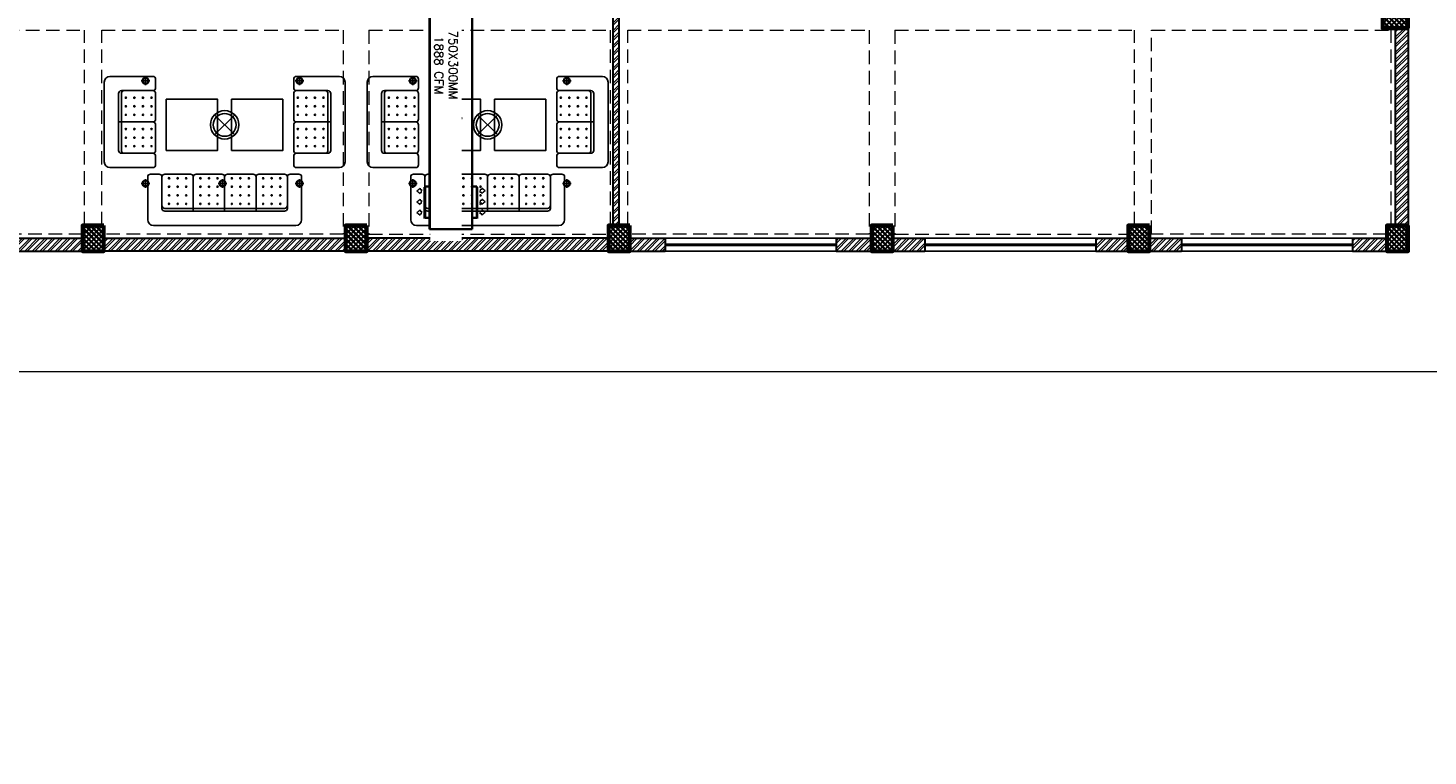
# Model space of a CAD drawing. Header units: inches. Extents: x 110711 to 158499, y 12149 to 19253.
# Tile 17 of 46: x 123316 to 124298, y 17050 to 17561. Entities that reach past the tile are written whole.
import ezdxf

# ---------------------------------------------------------------- set-up
doc = ezdxf.new("R2010")
doc.units = ezdxf.units.IN
doc.header["$MEASUREMENT"] = 0
doc.linetypes.add('HIDDEN', pattern=[0.375, 0.25, -0.125])
doc.layers.add('15w led', color=7, linetype='Continuous', true_color=0xe600e6)
for name, color, linetype, lineweight in [('AC DUCT', 5, 'Continuous', 35), ('HVAC SERVICE', 7, 'Continuous', 35), ('HVAC TEXT PP', 7, 'Continuous', 20), ('PD_COLUMN', 2, 'Continuous', 60), ('PD_HATCH', 45, 'Continuous', 9), ('SAG', 140, 'Continuous', 20)]:
    doc.layers.add(name, color=color, linetype=linetype, lineweight=lineweight)
doc.layers.add('AR PLANS', color=7, linetype='Continuous')
doc.layers.add('PD_LIGHTING', color=23, linetype='Continuous')
doc.layers.add('PD_BASE', color=8, linetype='Continuous', transparency=0.5)
doc.styles.get("Standard").update_dxf_attribs({"font": 'romans.shx', "height": 6})
pattern_1 = [(45, (145443.2833, 25769.4912), (-1.767766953, 1.767766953), []), (135, (145443.2833, 25769.4912), (-1.767766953, -1.767766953), [])]

# ---------------------------------------------------------------- blocks, each defined once
blk = doc.blocks.new('columns2')
at = {"layer": 'PD_HATCH'}
h = blk.add_hatch(dxfattribs=at)
h.set_pattern_fill('ANSI37', color=175, scale=20)
h.paths.add_polyline_path([(387, -250), (387, -268), (369, -268), (369, -250)])
h.paths.add_polyline_path([(18, 0), (18, -15), (0, -15), (0, 0)])
h.paths.add_polyline_path([(18, -828), (18, -813), (0, -813), (0, -828)])
h.paths.add_polyline_path([(201, -870), (186, -870), (186, -888), (201, -888)])
h.paths.add_polyline_path([(570, -870), (555, -870), (555, -888), (570, -888)])
h.paths.add_polyline_path([(754.5, -870), (739.5, -870), (739.5, -888), (754.5, -888)])
h.paths.add_polyline_path([(934.5, -870), (919.5, -870), (919.5, -888), (934.5, -888)])
h.paths.add_polyline_path([(385.5, -870), (370.5, -870), (370.5, -888), (385.5, -888)])
h.paths.add_polyline_path([(201, 42), (186, 42), (186, 60), (201, 60)])
h.paths.add_polyline_path([(387, -578), (387, -560), (369, -560), (369, -578)])
h.paths.add_polyline_path([(1116, -731.5), (1116, -716.5), (1098, -716.5), (1098, -731.5)])
h.paths.add_polyline_path([(1116, -111.5), (1116, -96.5), (1098, -96.5), (1098, -111.5)])
h.paths.add_polyline_path([(1116, -561.5), (1116, -576.5), (1098, -576.5), (1098, -561.5)])
h.paths.add_polyline_path([(1116, -251.5), (1116, -266.5), (1098, -266.5), (1098, -251.5)])
h.paths.add_polyline_path([(0, -731.5), (0, -716.5), (18, -716.5), (18, -731.5)])
h.paths.add_polyline_path([(0, -111.5), (0, -96.5), (18, -96.5), (18, -111.5)])
h.paths.add_polyline_path([(0, -406.5), (0, -421.5), (18, -421.5), (18, -406.5)])
h.paths.add_polyline_path([(0, -561.5), (0, -576.5), (18, -576.5), (18, -561.5)])
h.paths.add_polyline_path([(0, -251.5), (0, -266.5), (18, -266.5), (18, -251.5)])
h.paths.add_polyline_path([(993, -111.5), (993, -99.5), (984, -99.5), (984, -111.5)])
h.paths.add_polyline_path([(993, -189.5), (993, -201.5), (984, -201.5), (984, -189.5)])
h.paths.add_polyline_path([(903, -111.5), (903, -99.5), (912, -99.5), (912, -111.5)])
h.paths.add_polyline_path([(903, -189.5), (903, -201.5), (912, -201.5), (912, -189.5)])
h.paths.add_polyline_path([(75, -870), (60, -870), (60, -888), (75, -888)])
h.paths.add_polyline_path([(1116, -870), (1101, -870), (1101, -888), (1116, -888)])
h.paths.add_polyline_path([(75, 42), (60, 42), (60, 60), (75, 60)])
h.paths.add_polyline_path([(570, 42), (555, 42), (555, 60), (570, 60)])
h.paths.add_polyline_path([(754.5, 42), (739.5, 42), (739.5, 60), (754.5, 60)])
h.paths.add_polyline_path([(934.5, 42), (919.5, 42), (919.5, 60), (934.5, 60)])
h.paths.add_polyline_path([(385.5, 42), (370.5, 42), (370.5, 60), (385.5, 60)])
h.paths.add_polyline_path([(1116, 42), (1101, 42), (1101, 60), (1116, 60)])
h.paths.add_polyline_path([(738, -250), (738, -268), (756, -268), (756, -250)])
h.paths.add_polyline_path([(756, -578), (756, -560), (738, -560), (738, -578)])
at = {"layer": 'PD_COLUMN', "color": 175}
for points in [[(1116, -731.5), (1116, -716.5), (1098, -716.5), (1098, -731.5)], [(201, -870), (186, -870), (186, -888), (201, -888)], [(385.5, -870), (370.5, -870), (370.5, -888), (385.5, -888)], [(570, -870), (555, -870), (555, -888), (570, -888)], [(754.5, -870), (739.5, -870), (739.5, -888), (754.5, -888)], [(934.5, -870), (919.5, -870), (919.5, -888), (934.5, -888)], [(1116, -870), (1101, -870), (1101, -888), (1116, -888)]]:
    blk.add_lwpolyline(points, close=True, dxfattribs=at)
at = {"layer": 'PD_HATCH', "color": 175, "linetype": 'HIDDEN', "ltscale": 38}
for p, q in [((18, -733), (187.5, -733)), ((187.5, -870), (187.5, -733)), ((199.5, -870), (199.5, -733)), ((199.5, -733), (369, -733)), ((369, -733), (369, -876)), ((387, -733), (556.5, -733)), ((387, -733), (387, -876)), ((556.5, -870), (556.5, -733)), ((568.5, -870), (568.5, -733)), ((568.5, -733), (738, -733)), ((738, -733), (738, -876)), ((756, -733), (924, -733)), ((756, -733), (756, -876)), ((924, -870), (924, -733)), ((936, -876), (936, -733)), ((936, -733), (1104, -733)), ((1104, -870), (1104, -733)), ((1116, -870), (1116, -731.5)), ((186, -876), (75, -876)), ((369, -876), (201, -876)), ((387, -876), (555, -876)), ((738, -876), (570, -876)), ((756, -876), (919.5, -876)), ((1101, -876), (936, -876)), ((186, -888), (75, -888)), ((370.5, -888), (201, -888)), ((385.5, -888), (555, -888)), ((739.5, -888), (570, -888)), ((754.5, -888), (919.5, -888)), ((1101, -888), (934.5, -888))]:
    blk.add_line(p, q, dxfattribs=at)
blk = doc.blocks.new('LGIHT46E')
at = {"color": 8}
for p, q in [((7.07, 7.07), (-7.07, -7.07)), ((-7.07, 7.07), (7.07, -7.07))]:
    blk.add_line(p, q, dxfattribs=at)
for radius in [10, 8]:
    blk.add_circle((0, 0), radius, dxfattribs=at)
blk = doc.blocks.new('ight 18w')
at = {"color": 8, "lineweight": 25}
for p, q in [((6, 0), (-6, 0)), ((0, 6), (0, -6))]:
    blk.add_line(p, q, dxfattribs=at)
for radius in [4.5, 3.75]:
    blk.add_circle((0, 0), radius, dxfattribs=at)
blk = doc.blocks.new('ghfhgfh')
at = {"color": 8}
for p, q in [((133107.64, 19586.52), (133207.64, 19586.52)), ((133103.64, 19552.52), (133103.64, 19582.52)), ((133113.64, 19552.52), (133113.64, 19574.52)), ((133199.64, 19576.52), (133115.64, 19576.52)), ((133115.64, 19574.52), (133199.64, 19574.52)), ((133135.64, 19576.52), (133135.64, 19552.52)), ((133157.64, 19576.52), (133157.64, 19552.52)), ((133179.64, 19576.52), (133179.64, 19552.52)), ((133201.64, 19574.52), (133201.64, 19552.52)), ((133211.64, 19582.52), (133211.64, 19552.52)), ((133211.64, 19582.52), (133211.64, 19552.52)), ((133111.64, 19550.52), (133105.64, 19550.52)), ((133133.64, 19550.52), (133115.64, 19550.52)), ((133155.64, 19550.52), (133137.64, 19550.52)), ((133159.64, 19550.52), (133177.64, 19550.52)), ((133181.64, 19550.52), (133199.64, 19550.52)), ((133203.64, 19550.52), (133209.64, 19550.52))]:
    blk.add_line(p, q, dxfattribs=at)
for centre in [(133118.64, 19571.38), (133118.64, 19565.38), (133124.64, 19571.38), (133124.64, 19565.38), (133130.64, 19571.38), (133130.64, 19565.38), (133140.64, 19571.38), (133140.64, 19565.38), (133146.64, 19571.38), (133146.64, 19565.38), (133152.64, 19571.38), (133152.64, 19565.38), (133162.64, 19571.38), (133162.64, 19565.38), (133168.64, 19571.38), (133168.64, 19565.38), (133174.64, 19571.38), (133174.64, 19565.38), (133184.64, 19571.38), (133184.64, 19565.38), (133190.64, 19571.38), (133190.64, 19565.38), (133196.64, 19571.38), (133196.64, 19565.38), (133118.64, 19559.38), (133124.64, 19559.38), (133130.64, 19559.38), (133140.64, 19559.38), (133146.64, 19559.38), (133152.64, 19559.38), (133162.64, 19559.38), (133168.64, 19559.38), (133174.64, 19559.38), (133184.64, 19559.38), (133190.64, 19559.38), (133196.64, 19559.38), (133118.64, 19553.38), (133124.64, 19553.38), (133130.64, 19553.38), (133140.64, 19553.38), (133146.64, 19553.38), (133152.64, 19553.38), (133162.64, 19553.38), (133168.64, 19553.38), (133174.64, 19553.38), (133184.64, 19553.38), (133190.64, 19553.38), (133196.64, 19553.38)]:
    blk.add_circle(centre, 0.442, dxfattribs=at)
for centre, radius, start, end in [((133107.64, 19582.52), 4, 90, 180), ((133207.64, 19582.52), 4, 0, 90), ((133115.64, 19574.52), 2, 90, 180), ((133115.64, 19572.52), 2, 90, 180), ((133199.64, 19574.52), 2, 0, 90), ((133199.64, 19572.52), 2, 0, 90), ((133105.64, 19552.52), 2, 180, 270), ((133111.64, 19552.52), 2, 270, 0), ((133115.64, 19552.52), 2, 180, 270), ((133133.64, 19552.52), 2, 270, 0), ((133137.64, 19552.52), 2, 180, 270), ((133155.64, 19552.52), 2, 270, 0), ((133159.64, 19552.52), 2, 180, 270), ((133177.64, 19552.52), 2, 270, 0), ((133181.64, 19552.52), 2, 180, 270), ((133199.64, 19552.52), 2, 270, 0), ((133203.64, 19552.52), 2, 180, 270), ((133209.64, 19552.52), 2, 270, 0)]:
    blk.add_arc(centre, radius, start, end, dxfattribs=at)
blk = doc.blocks.new('A$C545F11F4')
at = {"color": 8}
for p, q in [((2, 56), (2, 62)), ((4, 64), (34, 64)), ((38, 60), (38, 4)), ((2, 34), (2, 52)), ((4, 54), (26, 54)), ((26, 52), (26, 12)), ((28, 12), (28, 52)), ((2, 30), (2, 12)), ((28, 32), (4, 32)), ((26, 10), (4, 10)), ((2, 8), (2, 2)), ((34, 0), (4, 0))]:
    blk.add_line(p, q, dxfattribs=at)
for centre in [(4.86, 49), (10.86, 49), (16.86, 49), (22.86, 49), (4.86, 43), (10.86, 43), (16.86, 43), (22.86, 43), (4.86, 37), (10.86, 37), (16.86, 37), (22.86, 37), (4.86, 27), (4.86, 21), (10.86, 27), (10.86, 21), (16.86, 27), (16.86, 21), (22.86, 27), (22.86, 21), (4.86, 15), (10.86, 15), (16.86, 15), (22.86, 15)]:
    blk.add_circle(centre, 0.442, dxfattribs=at)
for centre, radius, start, end in [((4, 62), 2, 90, 180), ((34, 60), 4, 0, 90), ((4, 56), 2, 180, 270), ((4, 52), 2, 90, 180), ((24, 52), 2, 360, 90), ((26, 52), 2, 0, 90), ((4, 34), 2, 180, 270), ((4, 30), 2, 90, 180), ((4, 12), 2, 180, 270), ((4, 8), 2, 90, 180), ((24, 12), 2, 270, 0), ((26, 12), 2, 270, 0), ((4, 2), 2, 180, 270), ((34, 4), 4, 270, 0)]:
    blk.add_arc(centre, radius, start, end, dxfattribs=at)
blk = doc.blocks.new('EDEW')
at = {"color": 8}
for points in [[(-122.75, 83.74), (-86.75, 83.74), (-86.75, 47.74), (-122.75, 47.74)], [(-40.92, 83.74), (-76.92, 83.74), (-76.92, 47.74), (-40.92, 47.74)]]:
    blk.add_lwpolyline(points, close=True, dxfattribs=at)
at = {"color": 8, "xscale": -1}
blk.add_blockref('A$C545F11F4', (-128.3, 35.76), dxfattribs=at)
at = {"color": 8}
blk.add_blockref('A$C545F11F4', (-35.37, 35.76), dxfattribs=at)
at = {"color": 8, "xscale": -1, "rotation": 180}
blk.add_blockref('ghfhgfh', (-133239.47, 19581.66), dxfattribs=at)
blk = doc.blocks.new('FF')
at = {"layer": 'PD_BASE'}
h = blk.add_hatch(dxfattribs=at)
h.set_pattern_fill('ANSI32', color=8, scale=10)
h.set_pattern_definition([(45, (5.85, -834.2493), (-2.65165, 2.65165), []), (45, (7.6176, -834.2493), (-2.65165, 2.65165), [])])
h.paths.add_polyline_path([(9, -791.5), (0, -791.5), (0, -873), (9, -873)])
h.paths.add_polyline_path([(370.5, -939), (201, -939), (201, -948), (370.5, -948)])
h.paths.add_polyline_path([(555, -939), (385.5, -939), (385.5, -948), (555, -948)])
h.paths.add_polyline_path([(9, -75), (0, -75), (0, -156.5), (9, -156.5)])
h.paths.add_polyline_path([(9, -171.5), (0, -171.5), (0, -311.5), (9, -311.5)])
h.paths.add_polyline_path([(9, -326.5), (0, -326.5), (0, -466.5), (9, -466.5)])
h.paths.add_polyline_path([(9, -481.5), (0, -481.5), (0, -621.5), (9, -621.5)])
h.paths.add_polyline_path([(9, -636.5), (0, -636.5), (0, -776.5), (9, -776.5)])
h.paths.add_polyline_path([(1101, 0), (934.5, 0), (934.5, -9), (1101, -9)])
h.paths.add_polyline_path([(919.5, 0), (754.5, 0), (754.5, -9), (919.5, -9)])
h.paths.add_polyline_path([(739.5, 0), (570, 0), (570, -9), (739.5, -9)])
h.paths.add_polyline_path([(555, 0), (385.5, 0), (385.5, -9), (555, -9)])
h.paths.add_polyline_path([(186, 0), (75, 0), (75, -9), (186, -9)])
h.paths.add_polyline_path([(60, 0), (0, 0), (0, -60), (9, -60), (9, -9), (60, -9)])
h.paths.add_polyline_path([(9, -888), (0, -888), (0, -948), (60, -948), (60, -939), (9, -939)])
h.paths.add_polyline_path([(186, -939), (75, -939), (75, -948), (186, -948)])
h.paths.add_polyline_path([(594.75, -939), (570, -939), (570, -948), (594.75, -948)])
h.paths.add_polyline_path([(739.5, -939), (714.75, -939), (714.75, -948), (739.5, -948)])
h.paths.add_polyline_path([(777, -939), (754.5, -939), (754.5, -948), (777, -948)])
h.paths.add_polyline_path([(919.5, -939), (897, -939), (897, -948), (919.5, -948)])
h.paths.add_polyline_path([(957, -939), (934.5, -939), (934.5, -948), (957, -948)])
h.paths.add_polyline_path([(1101, -939), (1077, -939), (1077, -948), (1101, -948)])
h.paths.add_polyline_path([(1116, -930), (1107, -930)])
h.paths.add_polyline_path([(1116, -791.5), (1107, -791.5), (1107, -930), (1116, -930)])
h.paths.add_polyline_path([(1116, -636.5), (1107, -636.5), (1107, -776.5), (1116, -776.5)])
h.paths.add_polyline_path([(1116, -326.5), (1107, -326.5), (1107, -621.5), (1116, -621.5)])
h.paths.add_polyline_path([(1116, -18), (1107, -18), (1107, -156.5), (1116, -156.5)])
h.paths.add_polyline_path([(1098, -159.5), (993, -159.5), (993, -168.5), (1098, -168.5)])
h.paths.add_polyline_path([(993, -171.5), (984, -171.5), (984, -249.5), (993, -249.5)])
h.paths.add_polyline_path([(984, -159.5), (912, -159.5), (912, -168.5), (984, -168.5)])
h.paths.add_polyline_path([(912, -171.5), (903, -171.5), (903, -249.5), (912, -249.5)])
h.paths.add_polyline_path([(903, -159.5), (822, -159.5), (822, -261.5), (849, -261.5), (849, -252.5), (831, -252.5), (831, -168.5), (903, -168.5)])
h.paths.add_polyline_path([(903, -252.5), (885, -252.5), (885, -261.5), (903, -261.5)], flags=17)
h.paths.add_polyline_path([(930, -252.5), (912, -252.5), (912, -261.5), (930, -261.5)])
h.paths.add_polyline_path([(984, -252.5), (966, -252.5), (966, -261.5), (984, -261.5)])
h.paths.add_polyline_path([(993, -261.5), (984, -261.5), (984, -324.5), (993, -324.5)])
h.paths.add_polyline_path([(1116, -310.5), (1107, -310.5), (1107, -311.5), (1116, -311.5)])
h.paths.add_polyline_path([(1116, -171.5), (1107, -171.5), (1107, -190.5), (1116, -190.5)])
h.paths.add_polyline_path([(237.75, -9), (237.75, 0), (201, 0), (201, -9)])
h.paths.add_polyline_path([(333.75, 0), (333.75, -9), (370.5, -9), (370.5, 0)])
h = blk.add_hatch(dxfattribs=at)
h.set_pattern_fill('ANSI32', color=8, scale=10)
h.set_pattern_definition([(45, (-133026.243, -19588.7534), (-2.65165043, 2.65165043), []), (45, (-133024.475, -19588.7534), (-2.65165043, 2.65165043), [])])
h.paths.add_polyline_path([(562.5, -397.88), (369, -397.88), (369, -402.88), (406.95, -402.88), (558, -402.88), (558, -930), (562.5, -930), (562.5, -402.88)])
h = blk.add_hatch(dxfattribs=at)
h.set_pattern_fill('ANSI37', color=8, scale=20)
h.set_pattern_definition(pattern_1)
h.paths.add_polyline_path([(1116, -791.5), (1116, -776.5), (1098, -776.5), (1098, -791.5)])
h = blk.add_hatch(dxfattribs=at)
h.set_pattern_fill('ANSI37', color=8, scale=20)
h.set_pattern_definition(pattern_1)
h.paths.add_polyline_path([(201, -948), (186, -948), (186, -930), (201, -930)])
h = blk.add_hatch(dxfattribs=at)
h.set_pattern_fill('ANSI37', color=8, scale=20)
h.set_pattern_definition(pattern_1)
h.paths.add_polyline_path([(385.5, -948), (370.5, -948), (370.5, -930), (385.5, -930)])
h = blk.add_hatch(dxfattribs=at)
h.set_pattern_fill('ANSI37', color=8, scale=20)
h.set_pattern_definition(pattern_1)
h.paths.add_polyline_path([(570, -948), (555, -948), (555, -930), (570, -930)])
h = blk.add_hatch(dxfattribs=at)
h.set_pattern_fill('ANSI37', color=8, scale=20)
h.set_pattern_definition(pattern_1)
h.paths.add_polyline_path([(754.5, -948), (739.5, -948), (739.5, -930), (754.5, -930)])
h = blk.add_hatch(dxfattribs=at)
h.set_pattern_fill('ANSI37', color=8, scale=20)
h.set_pattern_definition(pattern_1)
h.paths.add_polyline_path([(934.5, -948), (919.5, -948), (919.5, -930), (934.5, -930)])
h = blk.add_hatch(dxfattribs=at)
h.set_pattern_fill('ANSI37', color=8, scale=20)
h.set_pattern_definition(pattern_1)
h.paths.add_polyline_path([(1116, -948), (1101, -948), (1101, -930), (1116, -930)])
at = {"layer": 'PD_BASE', "color": 8, "lineweight": 30}
for p, q in [((1107, -791.5), (1107, -930)), ((1116, -791.5), (1116, -930)), ((75, -939), (186, -939)), ((201, -939), (370.5, -939)), ((555, -939), (385.5, -939)), ((570, -939), (594.75, -939)), ((594.75, -939), (594.75, -948)), ((714.75, -939), (739.5, -939)), ((714.75, -939), (714.75, -948)), ((754.5, -939), (777, -939)), ((777, -939), (777, -948)), ((897, -939), (919.5, -939)), ((897, -939), (897, -948)), ((934.5, -939), (957, -939)), ((957, -939), (957, -948)), ((1077, -939), (1101, -939)), ((1077, -939), (1077, -948)), ((0, -948), (186, -948)), ((370.5, -948), (201, -948)), ((555, -948), (385.5, -948)), ((570, -948), (594.75, -948)), ((714.75, -948), (777, -948)), ((897, -948), (957, -948)), ((1077, -948), (1116, -948))]:
    blk.add_line(p, q, dxfattribs=at)
at = {"layer": 'PD_BASE', "color": 8}
for p, q in [((594.75, -939), (714.75, -939)), ((777, -939), (897, -939)), ((1077, -939), (957, -939)), ((594.75, -943), (714.75, -943)), ((594.75, -944), (714.75, -944)), ((594.75, -948), (714.75, -948)), ((777, -943), (897, -943)), ((777, -944), (897, -944)), ((777, -948), (897, -948)), ((1077, -943), (957, -943)), ((1077, -944), (957, -944)), ((1077, -948), (957, -948))]:
    blk.add_line(p, q, dxfattribs=at)
at = {"layer": 'PD_BASE', "color": 8, "lineweight": 30}
blk.add_lwpolyline([(558, -402.88), (558, -930), (562.5, -930), (562.5, -402.88)], dxfattribs=at)
at = {"layer": 'PD_BASE', "color": 8}
for points in [[(1116, -791.5), (1116, -776.5), (1098, -776.5), (1098, -791.5)], [(201, -930), (186, -930), (186, -948), (201, -948)], [(385.5, -930), (370.5, -930), (370.5, -948), (385.5, -948)], [(570, -930), (555, -930), (555, -948), (570, -948)], [(754.5, -930), (739.5, -930), (739.5, -948), (754.5, -948)], [(934.5, -930), (919.5, -930), (919.5, -948), (934.5, -948)], [(1116, -930), (1101, -930), (1101, -948), (1116, -948)]]:
    blk.add_lwpolyline(points, close=True, dxfattribs=at)
at = {"layer": '15w led', "color": 8, "xscale": -0.5, "yscale": 0.5, "zscale": 0.5, "rotation": 89.99999999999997}
for p in [(230.25, -828.5), (338.25, -828.5), (417.75, -828.5), (525.75, -828.5), (230.25, -900.5), (284.25, -900.5), (338.25, -900.5), (417.75, -900.5), (525.75, -900.5)]:
    blk.add_blockref('ight 18w', p, dxfattribs=at)
at = {"layer": 'PD_BASE', "color": 8}
for p in [(367.58, -925.13), (552.08, -925.13)]:
    blk.add_blockref('EDEW', p, dxfattribs=at)
at = {"layer": 'PD_LIGHTING', "color": 8}
for p in [(285.75, -859.4), (470.25, -859.4)]:
    blk.add_blockref('LGIHT46E', p, dxfattribs=at)
blk = doc.blocks.new('zw$AA05')
at = {"layer": 'SAG'}
for p, q in [((-2.44, 0), (-1.23, 1.03)), ((-2.44, 0), (-1.23, -1.03)), ((-1.23, 1.03), (-1.23, 0.5)), ((-1.23, 0.5), (0, 0.5)), ((0, 0.5), (0, 0)), ((0, -0.5), (0, 0)), ((-1.23, -1.03), (-1.23, -0.5)), ((-1.23, -0.5), (0, -0.5))]:
    blk.add_line(p, q, dxfattribs=at)
blk = doc.blocks.new('zw$8A54')
at = {"layer": 'SAG'}
h = blk.add_hatch(color=256, dxfattribs=at)
h.dxf.hatch_style = 1
h.paths.add_polyline_path([(-4.13, -11.5), (2.87, -11.5), (2.87, 11.5), (-4.13, 11.5)])
h.paths.add_polyline_path([(-3.63, -11), (2.37, -11), (2.37, 11), (-3.63, 11)], flags=16)
h = blk.add_hatch(color=256, dxfattribs=at)
h.dxf.hatch_style = 1
h.paths.add_polyline_path([(-0.01, -11), (-0.01, 11), (0.74, 11), (0.74, -11)])
h.paths.add_polyline_path([(-2.01, -11), (-2.01, 11), (-1.25, 11), (-1.25, -11)])
h = blk.add_hatch(color=256, dxfattribs=at)
h.dxf.hatch_style = 1
h.paths.add_polyline_path([(-7.91, 0.6), (-6.1, 2.14), (-6.1, 1.35), (-4.26, 1.35), (-4.26, 0.6), (-4.26, -0.14), (-6.1, -0.14), (-6.1, -0.94)])
h = blk.add_hatch(color=256, dxfattribs=at)
h.dxf.hatch_style = 1
h.paths.add_polyline_path([(3.13, -0.14), (4.97, -0.14), (4.97, -0.94), (6.78, 0.6), (4.97, 2.14), (4.97, 1.35), (3.13, 1.35), (3.13, 0.6)])
at = {"color": 1}
for points in [[(-4.13, 11.5), (2.87, 11.5), (2.87, -11.5), (-4.13, -11.5)], [(2.37, -11), (-3.63, -11), (-3.63, 11), (2.37, 11)], [(-2.01, 11), (-1.25, 11), (-1.25, -11), (-2.01, -11)], [(0.74, 11), (0, 11), (0, -11), (0.74, -11)]]:
    blk.add_lwpolyline(points, close=True, dxfattribs=at)
for points in [[(-2.01, 11), (-1.25, 11), (-1.25, -11), (-2.01, -11)], [(-0.01, 11), (0.74, 11), (0.74, -11), (-0.01, -11)]]:
    blk.add_lwpolyline(points, close=True)
at = {"layer": 'SAG'}
for points in [[(-4.13, 11.5), (2.87, 11.5), (2.87, -11.5), (-4.13, -11.5)], [(-3.63, 11), (2.37, 11), (2.37, -11), (-3.63, -11)]]:
    blk.add_lwpolyline(points, close=True, dxfattribs=at)
for points in [[(-2.12, -11), (-3.63, -11), (-3.63, 11), (-2.12, 11)], [(-1.22, 11), (0, 11)], [(1.1, 11), (2.37, 11), (2.37, -11), (1.1, -11)], [(0, -11), (-1.22, -11)]]:
    blk.add_lwpolyline(points, dxfattribs=at)
at = {"layer": 'SAG', "yscale": 1.5, "zscale": 1.5}
for p, xscale in [((-4.26, 0.6), 1.5), ((3.13, 0.6), -1.5)]:
    blk.add_blockref('zw$AA05', p, dxfattribs=dict(at, xscale=xscale))
blk = doc.blocks.new('zw$C36')
at = {"layer": 'SAG'}
for p, q in [((-2.24, 0), (-0.7, 1.24)), ((-2.24, 0), (-0.7, -1.24)), ((-2.24, 0), (-0.7, -1.24)), ((-0.7, 1.24), (-0.7, 0.65)), ((-0.7, 0.65), (0, 0.65)), ((0, 0.65), (0, 0)), ((0, -0.65), (0, 0)), ((-0.7, -1.24), (-0.7, -0.65)), ((-0.7, -0.65), (0, -0.65))]:
    blk.add_line(p, q, dxfattribs=at)
blk = doc.blocks.new('HVAC SERVICE')
at = {"layer": 'AC DUCT'}
for p, q in [((459.5, -738.68), (459.5, -932.65)), ((459.44, -902.67), (462.59, -902.67)), ((459.44, -902.67), (459.44, -924.67)), ((462.59, -924.67), (462.59, -902.67)), ((462.93, -903.07), (462.93, -925.07)), ((462.59, -924.67), (459.44, -924.67))]:
    blk.add_line(p, q, dxfattribs=at)
at = {"layer": 'SAG', "const_width": 1}
blk.add_lwpolyline([(462.59, -924.67), (462.59, -902.67)], dxfattribs=at)
at = {"layer": 'SAG', "xscale": -1.5, "yscale": 1.5, "zscale": 1.5}
for p in [(465.07, -905.8), (465.07, -913.35), (465.07, -920.86)]:
    blk.add_blockref('zw$C36', p, dxfattribs=at)
at = {"layer": 'HVAC TEXT PP', "insert": (449.04, -548.04), "char_height": 6, "width": 237.4875, "attachment_point": 1, "rotation": 270, "bg_fill": 2}
blk.add_mtext('\\pi90.458;1000X300MM\\P\\pi96.315;3144 CFM ', dxfattribs=at)
at = {"layer": 'SAG'}
blk.add_blockref('zw$8A54', (445.47, -855.5), dxfattribs=at)
at = {"layer": 'HVAC TEXT PP', "insert": (449.04, -700.48), "char_height": 6, "width": 237.4875, "attachment_point": 1, "rotation": 270, "bg_fill": 2}
blk.add_mtext('\\pi92.887;750X300MM\\P\\pi96.744;1888 CFM ', dxfattribs=at)
at = {"layer": 'AC DUCT'}
for p, q in [((429.5, -738.68), (429.5, -932.65)), ((426.06, -903.07), (426.06, -925.07)), ((429.55, -902.67), (426.41, -902.67)), ((426.41, -924.67), (426.41, -902.67)), ((429.55, -902.67), (429.55, -924.67)), ((426.41, -924.67), (429.55, -924.67)), ((429.5, -932.65), (459.5, -932.65))]:
    blk.add_line(p, q, dxfattribs=at)
at = {"layer": 'SAG', "const_width": 1}
blk.add_lwpolyline([(426.41, -924.67), (426.41, -902.67)], dxfattribs=at)
at = {"layer": 'SAG', "xscale": 1.5, "yscale": 1.5, "zscale": 1.5}
for p in [(423.92, -905.8), (423.92, -913.35), (423.92, -920.86)]:
    blk.add_blockref('zw$C36', p, dxfattribs=at)

msp = doc.modelspace()

# ---------------------------------------------------------------- linework, layer by layer
at = {"layer": 'HVAC TEXT PP'}
msp.add_lwpolyline([(122775.67, 18714.54), (124713.6, 18714.54), (124713.6, 17319.69), (122775.67, 17319.69)], close=True, dxfattribs=at)

# ---------------------------------------------------------------- block references
at = {"layer": 'AR PLANS'}
for name, p in [('FF', (123167.99, 18352.43)), ('columns2', (123167.99, 18292.43))]:
    msp.add_blockref(name, p, dxfattribs=at)

# ---------------------------------------------------------------- next in the draw order: block references
at = {"layer": 'HVAC SERVICE'}
msp.add_blockref('HVAC SERVICE', (123167.99, 18352.43), dxfattribs=at)

doc.saveas('drawing.dxf')
